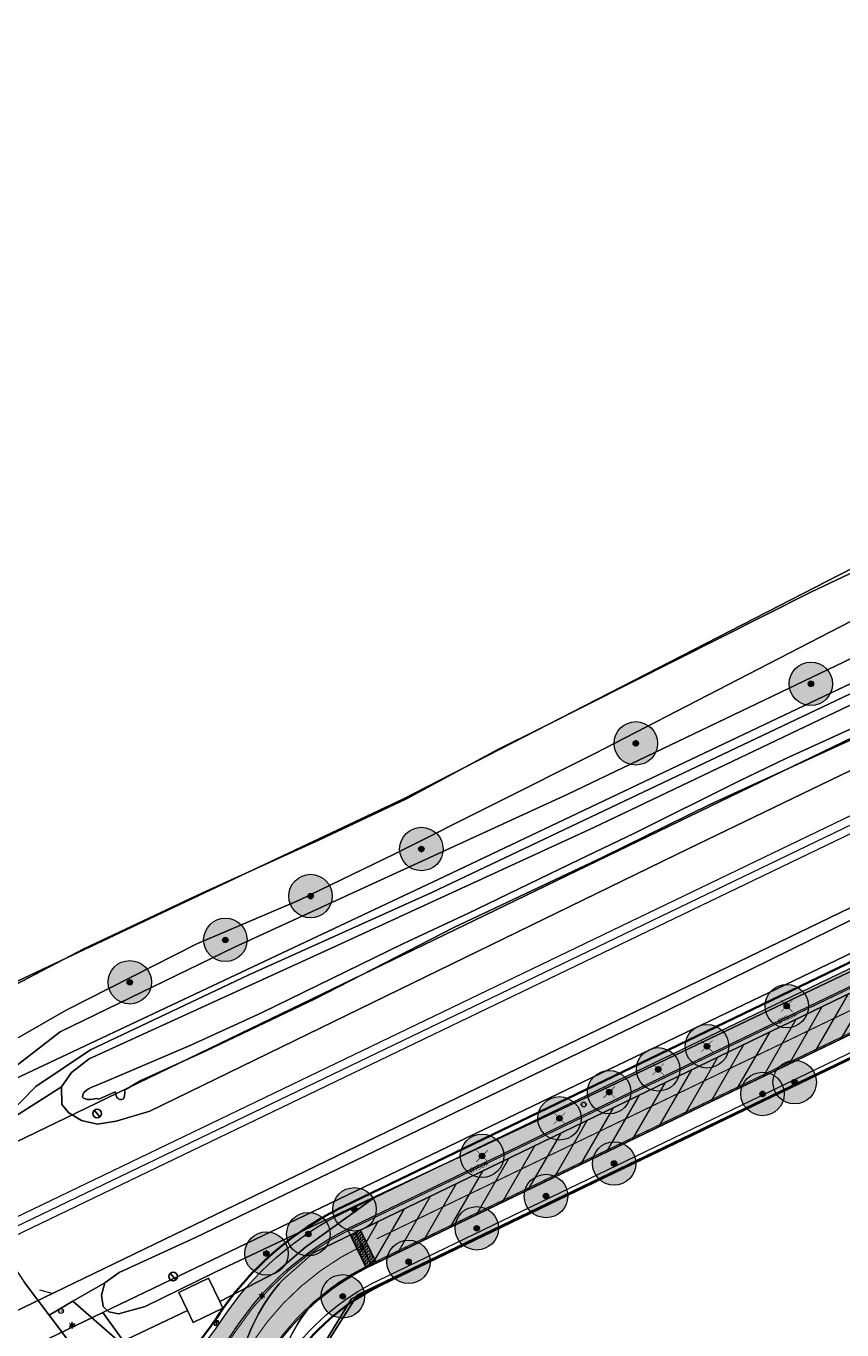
# Model space of a CAD drawing. Header units: metres. Extents: x 163628 to 167676, y 402708 to 405373.
# Tile 89 of 256: x 164792 to 164868, y 403570 to 403690. Entities that reach past the tile are written whole.
import ezdxf
from ezdxf.enums import TextEntityAlignment as Align

# ---------------------------------------------------------------- set-up
doc = ezdxf.new("R2010")
doc.units = ezdxf.units.M
doc.linetypes.add('X-CA190022.004-UO-DWM_Snelfietsroute$0$1-2', pattern=[3, 0, -2, 1])
doc.linetypes.add('X-CA190022.004-UO-DWM_Snelfietsroute$0$2-1', pattern=[6, 2, -1, 2, -1])
doc.layers.get('0').update_dxf_attribs({"lineweight": 25})
doc.layers.add('X-CA190022.004-UO-ARC_Arcering$0$N-GV-GR-GRAS-A-200 GRASMENGSEL M1', color=62, linetype='Continuous', lineweight=18, transparency=0.5)
doc.layers.add('X-CA190022.004-UO-ARC_Arcering$0$N-WE-VH-VERHARDING_ASFALT_ROOD-A', color=232, linetype='Continuous', lineweight=0, transparency=0.5)
for name, color, linetype, lineweight in [('X-CA190022.004-UO-ARC_Arcering$0$N-WE-VH-VERHARDINGS_DEKLAAGVERVANGING-A', 250, 'Continuous', 20), ('X-CA190022.004-UO-BGT_Ondergrond$0$GE_251_SPRTrein_as_Lijn_GEM', 253, 'Continuous', 9), ('X-CA190022.004-UO-BGT_Ondergrond$0$GE_261_OSHHek_Lijn_GEM', 253, 'X-CA190022.004-UO-BGT_Ondergrond$0$Hekwerk', 9), ('X-CA190022.004-UO-BGT_Ondergrond$0$GE_314_WGDRijbaanLokaleweg_Vlak_GEM', 253, 'Continuous', 9), ('X-CA190022.004-UO-BGT_Ondergrond$0$GE_316_WGDFietspad_Vlak_GEM', 253, 'Continuous', 9), ('X-CA190022.004-UO-BGT_Ondergrond$0$GE_367_OWGBerm_groenvoorziening_grasenk_GEM', 253, 'Continuous', 9), ('X-CA190022.004-UO-BGT_Ondergrond$0$GE_411_OTDOpenverharding_betonstraatstenen_Vlak_GEM', 253, 'Continuous', 9), ('X-CA190022.004-UO-BGT_Ondergrond$0$GE_471_BTDBouwland_Vlak_GEM', 253, 'Continuous', 9), ('X-CA190022.004-UO-BGT_Ondergrond$0$GE_476_BTDGraslandagrarisch_Vlak_GEM', 253, 'Continuous', 9), ('X-CA190022.004-UO-BGT_Ondergrond$0$GE_479_BTDGroenvoorziening_grasenkruida_GEM', 253, 'Continuous', 9), ('X-CA190022.004-UO-BGT_Ondergrond$0$GE_504_WTDWaterloop_sloot_Vlak_GEM', 253, 'Continuous', 9), ('X-CA190022.004-UO-BGT_Ondergrond$0$GE_523_WTDGreppel_drogesloot_Vlak_GEM', 253, 'Continuous', 9), ('X-CA190022.004-UO-BGT_Ondergrond$0$GE_541_OWTOever_slootkant_Vlak_GEM', 253, 'Continuous', 9), ('X-CA190022.004-UO-BGT_Ondergrond$0$GE_811_BRDInformatiebord_Punt_GEM', 253, 'Continuous', 9), ('X-CA190022.004-UO-BGT_Ondergrond$0$GE_814_BRDVerkeersbord_Punt_GEM', 253, 'Continuous', 9), ('X-CA190022.004-UO-BGT_Ondergrond$0$GE_861_PALLichtmast_Punt_GEM', 253, 'Continuous', 9), ('X-CA190022.004-UO-BGT_Ondergrond$0$N-WE-IE-MEUBILAIR_WEGMEUBILAIR_VERKEERSBORD-S', 253, 'Continuous', 9), ('X-CA190022.004-UO-DWM_Beplanting$0$B-WE-GR-BOOM-S AFKOMSTIG UIT BGT', 252, 'Continuous', 0), ('X-CA190022.004-UO-DWM_Snelfietsroute$0$B-WE-VH-KANTVERHARDING-G', 60, 'Continuous', 18), ('X-CA190022.004-UO-DWM_Snelfietsroute$0$N-WE-GW-BERM-G', 90, 'Continuous', 18), ('X-CA190022.004-UO-DWM_Snelfietsroute$0$N-WE-VH-KANTVERHARDING-G', 7, 'Continuous', 18), ('X-CA190022.004-UO-DWM_Snelfietsroute$0$N-WE-VH-VERHARDINGS_DEKLAAGVERVANGING-A', 250, 'Continuous', 18), ('X-CA190022.004-UO-DWM_Snelfietsroute$0$N-WE-VW-MARKERING_LANGS_STREEP_12-G', 7, 'X-CA190022.004-UO-DWM_Snelfietsroute$0$1-2', 35), ('X-CA190022.004-UO-DWM_Snelfietsroute$0$N-WE-VW-MARKERING_LANGS_STREEP_21-G', 7, 'X-CA190022.004-UO-DWM_Snelfietsroute$0$2-1', 35), ('X-CA190022.004-UO-DWM_Snelfietsroute$0$N-WE-VW-MARKERING_LANGS_STREEP_DOORGETROKKEN_010-G', 7, 'Continuous', 18), ('X-CA190022.004-UO-DWM_Snelfietsroute$0$V-WE-VH-VERHARDING_ASFALT-A-FREESVAK', 252, 'Continuous', 18), ('X-CA190022.004-UO-DWM_Snelfietsroute$0$V-WE-VH-VERHARDING_ASFALT-FREESVAK', 7, 'Continuous', 18), ('X-CA190022.004-UO-DWM_Snelfietsroute$0$V-WE-VH-VERHARDING_ASFALT_ZAAGSNEDE-G', 1, 'X-CA190022.004-UO-DWM_Snelfietsroute$0$VH-ZAAGSNEDE', 25), ('X-CA190022.004-UO-GZM_Werkgrens_v0.1$0$N-WE-KG-GRENS_SYSTEEMGRENS-G', 7, 'X-CA190022.004-UO-GZM_Werkgrens_v0.1$0$KG-OG', 35), ('X-CA190022.004-UO-KAD_Percelen$0$B-WE-KG-GRENS_PERCEEL-GV', 150, 'Continuous', 9), ('X-CA190022.004-UO-WHM_Putten en kolken combi$0$PUTRAND ONDERLEGGER GEMEENTE', 253, 'Continuous', 25)]:
    doc.layers.add(name, color=color, linetype=linetype, lineweight=lineweight)
for name, color, linetype in [('X-CA190022.004-UO-DWM_Beplanting$0$B-WE-GR-BOOM-S AFKOMSTIG UIT BOMENBESTAND GEMEENTE', 252, 'Continuous'), ('X-CA190022.004-UO-DWM_Beplanting$0$B-WE-GR-BOOM-S AFKOMSTIG UIT DTM_v0.4', 252, 'Continuous'), ('X-CA190022.004-UO-DWM_Beplanting$0$N-GV-GR-GRAS-A-200', 7, 'Continuous'), ('X-CA190022.004-UO-DWM_Beplanting$0$V-WE-GR-BOOM-S', 1, 'Continuous')]:
    doc.layers.add(name, color=color, linetype=linetype)
doc.layers.add('X-CA190022.004-UO-DWM_Beplanting$0$X-XX-AL-T18- DIAMETER TE ROOIEN BOOM 0-25 cm', color=10, linetype='Continuous', plot=False)
doc.styles.add('X-CA190022.004-UO-BGT_Ondergrond$0$NLCS-ISO', font='NLCS-ISO.ttf')
doc.styles.add('X-CA190022.004-UO-DWM_Beplanting$0$NLCS-ISO-M250-T18', font='NLCS-ISO.ttf', dxfattribs={"height": 0.45})
doc.linetypes.add('X-CA190022.004-UO-BGT_Ondergrond$0$Hekwerk', pattern='A,5,-1.5,[2,dgnlstyle-Veghel.shx,S=0.007937,R=0,X=0,Y=0],-1.5', length=8)
doc.linetypes.add('X-CA190022.004-UO-DWM_Snelfietsroute$0$VH-ZAAGSNEDE', pattern='A,1e-05,-2.54,[181,NLCS.SHX,S=2.54,R=0,X=-2.54,Y=0],-5.08,[181,NLCS.SHX,S=2.54,R=180,X=2.54,Y=0],-2.54', length=10.16001)
doc.linetypes.add('X-CA190022.004-UO-GZM_Werkgrens_v0.1$0$KG-OG', pattern='A,5.5,-1.5,[2,NLCS.SHX,S=0.5,R=0,X=0,Y=0],-1.5', length=8.5)
pattern_1 = [(0, (0, 0), (0.15625, 0.15625), [0.15625, -0.15625]), (90, (0.15625, 0), (-0.15625, 0.15625), [0.15625, -0.15625])]

# ---------------------------------------------------------------- blocks, each defined once
blk = doc.blocks.new('X-CA190022.004-UO-BGT_Ondergrond$0$SIE-WEG_PAAL_VERKEERSBORD-SO')
at = {"linetype": 'ByBlock', "lineweight": 18}
blk.add_circle((0, 0), 1.5, dxfattribs=at)
at = {"linetype": 'ByBlock', "lineweight": 18, "style": 'X-CA190022.004-UO-BGT_Ondergrond$0$NLCS-ISO'}
blk.add_text('vb', height=1.5, dxfattribs=at).set_placement((0, 0.13), align=Align.MIDDLE_CENTER)
blk = doc.blocks.new('X-CA190022.004-UO-BGT_Ondergrond$0$IMGEOVerkeersbord')
at = {"xscale": 5, "yscale": 5, "zscale": 5}
blk.add_blockref('X-CA190022.004-UO-BGT_Ondergrond$0$SIE-WEG_PAAL_VERKEERSBORD-SO', (0, 0), dxfattribs=at)
blk = doc.blocks.new('X-CA190022.004-UO-BGT_Ondergrond$0$N-SIE-WEG_LICHTMAST-SO')
h = blk.add_hatch(color=256)
h.paths.add_polyline_path([(1.16, 0.5, 0.658505), (-1.16, 0.5)])
h.paths.add_polyline_path([(-1.16, -0.5, 0.658505), (1.16, -0.5)])
at = {"flags": 128}
for points in [[(-2.19, 1.27), (-1.1, 0.63)], [(-1.16, 0.5), (1.16, 0.5)], [(0, 1.27), (0, 2.53)], [(1.1, 0.63), (2.19, 1.27)], [(-2.19, -1.27), (-1.1, -0.63)], [(-1.16, -0.5), (1.16, -0.5)], [(0, -1.27), (0, -2.53)], [(2.19, -1.27), (1.1, -0.63)]]:
    blk.add_lwpolyline(points, dxfattribs=at)
at = {"ltscale": 0.5}
blk.add_circle((0, 0), 1.27, dxfattribs=at)
at = {"style": 'X-CA190022.004-UO-BGT_Ondergrond$0$NLCS-ISO'}
blk.add_attdef('TYPE', text='', height=1.8, dxfattribs=at).set_placement((0, 2.53), align=Align.BOTTOM_CENTER)
blk = doc.blocks.new('X-CA190022.004-UO-BGT_Ondergrond$0$IMGEOLichtmastpaal')
at = {"xscale": 5, "yscale": 5, "zscale": 5}
blk.add_blockref('X-CA190022.004-UO-BGT_Ondergrond$0$N-SIE-WEG_LICHTMAST-SO', (0, 6.4), dxfattribs=at)
blk = doc.blocks.new('X-CA190022.004-UO-BGT_Ondergrond$0$SIE-WEG_VERKEERSBORD_INFORMATIE-SO')
at = {"linetype": 'ByBlock', "lineweight": 18}
h = blk.add_hatch(color=0, dxfattribs=at)
h.dxf.hatch_style = 1
h.paths.add_polyline_path([(0.3, 0.5), (-0.8, 0.5), (-0.8, 0.2), (-0.3, 0.2), (-0.3, -1.6), (0.3, -1.6)])
h = blk.add_hatch(color=0, dxfattribs=at)
h.dxf.hatch_style = 1
edge = h.paths.add_edge_path()
edge.add_arc((0, 1.2), 0.373, 0, 360)
at = {"color": 0, "linetype": 'ByBlock', "lineweight": 18}
for points in [[(-2, -2), (2, -2), (2, 2), (-2, 2)], [(0.3, 0.5), (-0.8, 0.5), (-0.8, 0.2), (-0.3, 0.2), (-0.3, -1.6), (0.3, -1.6)]]:
    blk.add_lwpolyline(points, close=True, dxfattribs=at)
blk.add_circle((0, 1.2), 0.373, dxfattribs=at)
blk = doc.blocks.new('X-CA190022.004-UO-BGT_Ondergrond$0$IMGEOInformatiebord')
at = {"layer": 'X-CA190022.004-UO-BGT_Ondergrond$0$N-WE-IE-MEUBILAIR_WEGMEUBILAIR_VERKEERSBORD-S', "xscale": 5, "yscale": 5, "zscale": 5}
blk.add_blockref('X-CA190022.004-UO-BGT_Ondergrond$0$SIE-WEG_VERKEERSBORD_INFORMATIE-SO', (0, 0), dxfattribs=at)
blk = doc.blocks.new('X-CA190022.004-UO-WHM_Putten en kolken combi$0$B-SRI-PUT_BETON-SO')
at = {"flags": 128}
blk.add_lwpolyline([(-1.29, 1.53), (1.29, -1.53)], dxfattribs=at)
blk.add_circle((0, 0), 2)
blk = doc.blocks.new('X-CA190022.004-UO-DWM_Beplanting$0$SGR-BOOM_01-SO')
at = {"linetype": 'ByBlock', "lineweight": 18}
h = blk.add_hatch(color=0, dxfattribs=at)
h.dxf.hatch_style = 1
edge = h.paths.add_edge_path()
edge.add_arc((0, 0), 0.25, 0, 360)
at = {"color": 0, "linetype": 'ByBlock', "lineweight": 18}
for radius in [2, 0.25]:
    blk.add_circle((0, 0), radius, dxfattribs=at)
blk = doc.blocks.new('X-CA190022.004-UO-DWM_Beplanting$0$IMGEOBoom')
at = {"transparency": 33554457}
h = blk.add_hatch(color=256, dxfattribs=at)
h.dxf.hatch_style = 1
edge = h.paths.add_edge_path()
edge.add_arc((0, 0), 100, 0, 360)
edge = h.paths.add_edge_path(flags=17)
edge.add_arc((0, 0), 12.5, 0, 360)
h = blk.add_hatch()
h.set_pattern_fill('ANGLE', color=256)
h.set_pattern_definition([(0, (0, 0), (0, 6.985), [5.08, -1.905]), (90, (0, 0), (-6.985, 4e-16), [5.08, -1.905])])
edge = h.paths.add_edge_path(flags=17)
edge.add_arc((0, 0), 12.5, 0, 360)
at = {"layer": 'X-CA190022.004-UO-DWM_Beplanting$0$N-GV-GR-GRAS-A-200'}
h = blk.add_hatch(color=256, dxfattribs=at)
h.dxf.hatch_style = 1
edge = h.paths.add_edge_path(flags=17)
edge.add_arc((0, 0), 12.5, 0, 360)
at = {"xscale": 50, "yscale": 50, "zscale": 50}
blk.add_blockref('X-CA190022.004-UO-DWM_Beplanting$0$SGR-BOOM_01-SO', (0, 0), dxfattribs=at)
blk = doc.blocks.new('X-CA190022.004-UO-DWM_Beplanting$0$Te verwijderen boom')
at = {"ltscale": 0.1, "const_width": 0.05, "flags": 128}
for points in [[(-0.53, 0.53), (0.53, -0.53)], [(0.53, 0.53), (-0.53, -0.53)]]:
    blk.add_lwpolyline(points, dxfattribs=at)

msp = doc.modelspace()

# ---------------------------------------------------------------- hatches: boundary and pattern name
at = {"layer": 'X-CA190022.004-UO-ARC_Arcering$0$N-GV-GR-GRAS-A-200 GRASMENGSEL M1'}
h = msp.add_hatch(dxfattribs=at)
h.set_pattern_fill('AGR-GRAS_02-SO', color=256, scale=0.1, pattern_type=2)
h.set_pattern_definition([(0, (0, 0), (1, 1), [0.25, -0.75]), (0, (0.55, 0.6), (1, 1), [0.25, -0.75]), (90, (0.1, 0.35), (-1, 1), [0.25, -0.75]), (90, (0.5, 0.7), (-1, 1), [0.25, -0.75]), (45, (0.2, 0.7), (0, 1), [0.25, -1.164213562]), (135, (0.55, 0), (-1, 0), [0.25, -1.164213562]), (26.5650512, (0.25, 0.3), (1, 4e-10), [0.25, -1.986067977]), (26.5650512, (0.7, 0.8), (1, 4e-10), [0.25, -1.986067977]), (63.43494882, (0.7, 0), (5e-11, 1), [0.25, -1.986067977]), (63.43494882, (0.25, 0.45), (5e-11, 1), [0.25, -1.986067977]), (63.43494882, (0.6, 0.2), (5e-11, 1), [0.25, -1.986067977]), (116.5650512, (0, 0.55), (-4e-10, 1), [0.25, -1.986067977]), (153.43494882, (0.2, 0.15), (-1, 5e-11), [0.25, -1.986067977])])
h.paths.add_polyline_path([(165052.178, 403690.365), (165120.562, 403723.337), (165177.912, 403750.66, -0.0276279), (165180.67, 403751.792), (165185.737, 403753.551), (165185.423, 403754.457), (165180.178, 403753.209, 0.0276279), (165177.266, 403752.014), (165119.914, 403724.69), (165051.526, 403691.716), (164927.835, 403632.076), (164894.694, 403616.096), (164821.894, 403580.995, 0.1361887), (164810.434, 403570.944, -0.0435167), (164808.123, 403568.009), (164809.216, 403566.982, 0.0435167), (164811.688, 403570.122, -0.1361887), (164822.545, 403579.644), (164895.346, 403614.745), (164928.487, 403630.725)])
h = msp.add_hatch(dxfattribs=at)
h.set_pattern_fill('AGR-GRAS_02-SO', color=256, scale=0.1, pattern_type=2)
h.set_pattern_definition([(0, (0, 0), (1, 1), [0.25, -0.75]), (0, (0.55, 0.6), (1, 1), [0.25, -0.75]), (90, (0.1, 0.35), (-1, 1), [0.25, -0.75]), (90, (0.5, 0.7), (-1, 1), [0.25, -0.75]), (45, (0.2, 0.7), (0, 1), [0.25, -1.164213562]), (135, (0.55, 0), (-1, 0), [0.25, -1.164213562]), (26.5650512, (0.25, 0.3), (1, 4e-10), [0.25, -1.986067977]), (26.5650512, (0.7, 0.8), (1, 4e-10), [0.25, -1.986067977]), (63.43494882, (0.7, 0), (5e-11, 1), [0.25, -1.986067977]), (63.43494882, (0.25, 0.45), (5e-11, 1), [0.25, -1.986067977]), (63.43494882, (0.6, 0.2), (5e-11, 1), [0.25, -1.986067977]), (116.5650512, (0, 0.55), (-4e-10, 1), [0.25, -1.986067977]), (153.43494882, (0.2, 0.15), (-1, 5e-11), [0.25, -1.986067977])])
edge = h.paths.add_edge_path()
edge.add_line((164813.225, 403563.217), (164812.132, 403564.244))
edge.add_arc((164792.454, 403582.726), 26.996, 306.85646, 316.79581, ccw=False)
edge.add_line((164808.647, 403561.125), (164806.624, 403559.61))
edge.add_line((164806.624, 403559.61), (164806.255, 403559.272))
edge.add_line((164806.255, 403559.272), (164807.126, 403558.112))
edge.add_line((164807.126, 403558.112), (164809.546, 403559.924))
edge.add_arc((164792.452, 403582.727), 28.498, 306.85573, 316.79578)
edge = h.paths.add_edge_path()
edge.add_arc((164834.252, 403555.321), 21.489, 132.13555, 147.62535)
edge.add_arc((164834.252, 403555.321), 21.489, 132.24145, 147.62534, ccw=False)
edge.add_arc((164834.454, 403555.099), 21.79, 132.13788, 132.24233, ccw=False)
at = {"layer": 'X-CA190022.004-UO-ARC_Arcering$0$N-WE-VH-VERHARDING_ASFALT_ROOD-A'}
h = msp.add_hatch(color=256, dxfattribs=at)
h.dxf.hatch_style = 1
h.paths.add_polyline_path([(165052.461, 403689.781), (165132.711, 403728.4), (165164.017, 403743.373), (165163.758, 403743.917), (165120.562, 403723.337), (165052.178, 403690.365), (164928.487, 403630.725), (164895.346, 403614.745), (164822.545, 403579.644, 0.0052772), (164822.034, 403579.391), (164822.311, 403578.822), (164825.13, 403580.187), (164889.73, 403611.47), (164928.718, 403630.232)], flags=17)
h = msp.add_hatch(color=256, dxfattribs=at)
h.dxf.hatch_style = 1
h.paths.add_polyline_path([(165053.915, 403686.762), (165122.291, 403719.73), (165165.479, 403740.306), (165164.017, 403743.373), (165132.711, 403728.4), (165052.461, 403689.781), (164928.718, 403630.232), (164889.73, 403611.47), (164825.13, 403580.187), (164822.317, 403578.825), (164823.78, 403575.798), (164826.593, 403577.154), (164843.818, 403585.46), (164897.083, 403611.142), (164930.224, 403627.122)])
h = msp.add_hatch(color=256, dxfattribs=at)
h.dxf.hatch_style = 1
h.paths.add_polyline_path([(164823.783, 403575.792), (164822.034, 403579.391, 0.1308174), (164811.688, 403570.122, -0.0435167), (164809.216, 403566.982), (164812.132, 403564.244, 0.0435167), (164815.034, 403567.929, -0.130015)])
at = {"layer": 'X-CA190022.004-UO-ARC_Arcering$0$N-WE-VH-VERHARDINGS_DEKLAAGVERVANGING-A'}
h = msp.add_hatch(dxfattribs=at)
h.set_pattern_fill('AVH-ASFALT_B', color=256, angle=15, pattern_type=2)
h.set_pattern_definition([(60, (0, 0), (-1.2990381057, 0.75), [])])
h.paths.add_polyline_path([(165053.915, 403686.762), (165122.291, 403719.73), (165165.479, 403740.306), (165164.017, 403743.373), (165132.711, 403728.4), (165052.461, 403689.781), (164928.718, 403630.232), (164889.73, 403611.47), (164825.13, 403580.187), (164822.317, 403578.825), (164823.78, 403575.798), (164826.593, 403577.154), (164843.818, 403585.46), (164897.083, 403611.142), (164930.224, 403627.122)])
at = {"layer": 'X-CA190022.004-UO-DWM_Snelfietsroute$0$V-WE-VH-VERHARDING_ASFALT-A-FREESVAK', "ltscale": 0.2}
h = msp.add_hatch(dxfattribs=at)
h.set_pattern_fill('AVH-ASFALT_FREESVAK', color=256, scale=0.1, pattern_type=2)
h.set_pattern_definition(pattern_1)
h.paths.add_polyline_path([(164823.243, 403579.273), (164822.793, 403579.056), (164824.261, 403576.03), (164824.712, 403576.248)])
h = msp.add_hatch(dxfattribs=at)
h.set_pattern_fill('AVH-ASFALT_FREESVAK', color=256, scale=0.1, pattern_type=2)
h.set_pattern_definition(pattern_1)
h.paths.add_polyline_path([(164822.793, 403579.056), (164822.343, 403578.838), (164823.811, 403575.813), (164824.261, 403576.03)])

# ---------------------------------------------------------------- linework, layer by layer
at = {"layer": 'X-CA190022.004-UO-BGT_Ondergrond$0$GE_251_SPRTrein_as_Lijn_GEM'}
for p, q in [((164789.729, 403579.594), (164922.317, 403643.446)), ((164790.556, 403578.319), (164922.966, 403642.107)), ((164845.068, 403605.352), (164908.013, 403635.73)), ((164773.462, 403570.933), (164845.068, 403605.352))]:
    msp.add_line(p, q, dxfattribs=at)
at = {"layer": 'X-CA190022.004-UO-BGT_Ondergrond$0$GE_261_OSHHek_Lijn_GEM'}
for p, q in [((164853.84, 403588.034), (164894.042, 403607.59)), ((164832.047, 403577.565), (164853.84, 403588.034)), ((164822.431, 403572.962), (164832.047, 403577.565)), ((164793.693, 403573.797), (164794.829, 403573.466)), ((164815.7, 403561.975), (164822.431, 403572.962))]:
    msp.add_line(p, q, dxfattribs=at)
at = {"layer": 'X-CA190022.004-UO-BGT_Ondergrond$0$GE_314_WGDRijbaanLokaleweg_Vlak_GEM', "flags": 128}
for points in [[(164905.02, 403646.658), (164868.202, 403628.593), (164829.801, 403610.369), (164812.91, 403602.75), (164798.401, 403595.872), (164793.37, 403592.503), (164789.337, 403588.407), (164786.957, 403582.448), (164786.029, 403583.287), (164786.349, 403583.527), (164781.352, 403590.22), (164785.051, 403590.471), (164788.258, 403591.868), (164795.615, 403597.535), (164811.64, 403605.34), (164842.331, 403619.417), (164867.701, 403631.561), (164885.09, 403640.342), (164903.043, 403649.339), (164905.02, 403646.658)], [(164794.593, 403571.459), (164802.303, 403561.201), (164802.426, 403561.037), (164799.138, 403558.825), (164799.013, 403558.998), (164791.246, 403569.777), (164789.45, 403572.27), (164787.089, 403575.482), (164790.537, 403577.132), (164792.33, 403574.47), (164794.593, 403571.459)]]:
    msp.add_lwpolyline(points, dxfattribs=at)
at = {"layer": 'X-CA190022.004-UO-BGT_Ondergrond$0$GE_316_WGDFietspad_Vlak_GEM', "flags": 128}
for points in [[(164816.029, 403574.659), (164818.92, 403577.18), (164889.73, 403611.47), (164928.718, 403630.232), (165052.461, 403689.781), (165053.915, 403686.762)], [(165053.915, 403686.762), (164930.224, 403627.122), (164897.083, 403611.142), (164822.788, 403575.32)]]:
    msp.add_lwpolyline(points, dxfattribs=at)
at = {"layer": 'X-CA190022.004-UO-BGT_Ondergrond$0$GE_316_WGDFietspad_Vlak_GEM', "extrusion": (0, 0, -1)}
msp.add_arc((-164828.758, 403563.402), 16.992, 18.87498, 41.48935, dxfattribs=at)
at = {"layer": 'X-CA190022.004-UO-BGT_Ondergrond$0$GE_316_WGDFietspad_Vlak_GEM'}
for centre, radius, start, end in [((164829.224, 403562.343), 14.485, 116.37884, 139.13727), ((164830.294, 403562.729), 15.075, 142.91066, 157.64736)]:
    msp.add_arc(centre, radius, start, end, dxfattribs=at)
at = {"layer": 'X-CA190022.004-UO-BGT_Ondergrond$0$GE_367_OWGBerm_groenvoorziening_grasenk_GEM', "flags": 128}
for points in [[(165184.537, 403753.109), (165183.831, 403752.85), (165132.711, 403728.4), (165052.461, 403689.781), (164928.718, 403630.232), (164889.73, 403611.47), (164818.92, 403577.18), (164816.029, 403574.659)], [(164809.528, 403560.51), (164806.021, 403557.782), (164804.732, 403557.966), (164803.063, 403560.189), (164802.426, 403561.037), (164802.303, 403561.201), (164794.593, 403571.459), (164796.779, 403572.731), (164801.128, 403568.949), (164807.319, 403571.87), (164807.843, 403570.785), (164810.586, 403572.108), (164810.297, 403572.708), (164815.446, 403575.376), (164818.198, 403577.726), (164824.741, 403582.424), (164845.508, 403592.191), (164892.802, 403614.747), (164932.953, 403634.789), (165023.639, 403678.975)], [(164970.544, 403677.232), (164924.828, 403654.961), (164906.751, 403646.269), (164872.249, 403629.472), (164844.728, 403616.333), (164820.707, 403605.295), (164798.273, 403595.036), (164796.649, 403593.785), (164795.736, 403592.477), (164789.337, 403588.407), (164793.37, 403592.503), (164798.401, 403595.872), (164812.91, 403602.75), (164829.801, 403610.369), (164868.202, 403628.593), (164905.02, 403646.658), (164903.043, 403649.339), (164885.09, 403640.342), (164867.701, 403631.561), (164842.331, 403619.417), (164811.64, 403605.34), (164795.615, 403597.535), (164788.258, 403591.868)], [(164790.984, 403596.542), (164796.144, 403599.53), (164808.177, 403605.646), (164817.592, 403609.652), (164826.338, 403613.893), (164844.829, 403623.157), (164869.283, 403635.778), (164876.211, 403640.129), (164881.966, 403643.374), (164890.639, 403647.86), (164900.979, 403653.037), (164902.228, 403653.76), (164902.077, 403654.318), (164900.775, 403654.858), (164912.662, 403660.818), (164912.677, 403659.736), (164913.249, 403659.081), (164915.63, 403659.087), (164920.008, 403660.948), (164926.947, 403664.527), (164934.936, 403668.054), (164944.928, 403673.085)], [(164822.788, 403575.32), (164897.083, 403611.142), (164898.003, 403609.583), (164894.042, 403607.59)], [(164894.042, 403607.59), (164853.84, 403588.034), (164832.047, 403577.565), (164822.431, 403572.962), (164815.7, 403561.975), (164812.075, 403556.422), (164811.274, 403557.307), (164812.565, 403559.008), (164814.07, 403562.025), (164814.789, 403563.951), (164815.79, 403566.84), (164816.034, 403567.544), (164816.352, 403568.462)], [(164824.741, 403582.424), (164818.198, 403577.726), (164815.446, 403575.376), (164810.297, 403572.708), (164809.257, 403574.862), (164806.514, 403573.538), (164807.319, 403571.87), (164801.128, 403568.949), (164796.779, 403572.731), (164799.727, 403574.446), (164799.396, 403573.282), (164799.575, 403572.244), (164800.084, 403571.751), (164800.975, 403571.585), (164803.417, 403572.255), (164809.926, 403575.456), (164824.741, 403582.424)]]:
    msp.add_lwpolyline(points, dxfattribs=at)
at = {"layer": 'X-CA190022.004-UO-BGT_Ondergrond$0$GE_367_OWGBerm_groenvoorziening_grasenk_GEM'}
msp.add_arc((164828.758, 403563.402), 16.992, 138.51065, 161.12502, dxfattribs=at)
at = {"layer": 'X-CA190022.004-UO-BGT_Ondergrond$0$GE_367_OWGBerm_groenvoorziening_grasenk_GEM', "extrusion": (0, 0, -1)}
for centre, radius, start, end in [((-164829.224, 403562.343), 14.485, 40.86273, 63.62116), ((-164830.294, 403562.729), 15.075, 22.35264, 37.08934)]:
    msp.add_arc(centre, radius, start, end, dxfattribs=at)
at = {"layer": 'X-CA190022.004-UO-BGT_Ondergrond$0$GE_411_OTDOpenverharding_betonstraatstenen_Vlak_GEM', "flags": 128}
msp.add_lwpolyline([(164810.297, 403572.708), (164810.586, 403572.108), (164807.843, 403570.785), (164807.319, 403571.87), (164806.514, 403573.538), (164809.257, 403574.862), (164810.297, 403572.708)], dxfattribs=at)
at = {"layer": 'X-CA190022.004-UO-BGT_Ondergrond$0$GE_471_BTDBouwland_Vlak_GEM', "flags": 128}
msp.add_lwpolyline([(164953.622, 403680.611), (164932.576, 403671.054), (164920.429, 403665.042), (164912.662, 403660.818), (164900.775, 403654.858), (164896.98, 403653.637), (164887.611, 403648.933), (164879.138, 403644.836), (164864.696, 403638.014), (164839.855, 403625.49), (164835.899, 403623.531), (164827.471, 403618.982), (164819.485, 403615.211), (164808.649, 403610.308), (164797.782, 403605.159), (164791.469, 403601.87)], dxfattribs=at)
at = {"layer": 'X-CA190022.004-UO-BGT_Ondergrond$0$GE_476_BTDGraslandagrarisch_Vlak_GEM', "flags": 128}
msp.add_lwpolyline([(164815.7, 403561.975), (164822.431, 403572.962), (164832.047, 403577.565), (164853.84, 403588.034), (164894.042, 403607.59), (164898.003, 403609.583), (164926.203, 403570.84), (164927.892, 403568.525)], dxfattribs=at)
at = {"layer": 'X-CA190022.004-UO-BGT_Ondergrond$0$GE_479_BTDGroenvoorziening_grasenkruida_GEM', "flags": 128}
for points in [[(164789.337, 403588.407), (164795.736, 403592.477), (164795.749, 403590.857), (164796.403, 403590.09), (164797.584, 403589.377), (164799.057, 403589.045), (164800.769, 403589.314), (164803.866, 403590.234), (164853.405, 403614.379), (164881.309, 403627.845), (164910.616, 403641.89), (164918.504, 403645.499), (164919.981, 403646.242), (164940.87, 403656.027)], [(164947.527, 403646.174), (164928.788, 403636.728), (164926.155, 403635.523), (164915.337, 403630.919), (164851.58, 403599.55), (164808.057, 403578.591), (164801.04, 403575.389), (164799.727, 403574.446), (164796.779, 403572.731), (164794.593, 403571.459), (164792.33, 403574.47)]]:
    msp.add_lwpolyline(points, dxfattribs=at)
at = {"layer": 'X-CA190022.004-UO-BGT_Ondergrond$0$GE_504_WTDWaterloop_sloot_Vlak_GEM', "flags": 128}
msp.add_lwpolyline([(164872.623, 403626.336), (164855.4, 403618.448), (164845.54, 403613.615), (164831.834, 403607.136), (164819.075, 403600.582), (164809.051, 403595.786), (164803.021, 403593.069), (164801.518, 403592.177), (164801.545, 403591.918), (164801.525, 403591.663), (164801.505, 403591.523), (164801.471, 403591.415), (164801.424, 403591.376), (164801.276, 403591.296), (164801.211, 403591.292), (164801.098, 403591.304), (164801.001, 403591.342), (164800.907, 403591.413), (164800.834, 403591.499), (164800.767, 403591.661), (164800.679, 403592.014), (164799.173, 403591.335), (164798.992, 403591.412), (164798.411, 403591.294), (164798.122, 403591.306), (164797.766, 403591.421), (164797.676, 403591.53), (164797.704, 403591.723), (164797.784, 403591.943), (164798.007, 403592.139), (164798.2, 403592.273), (164798.475, 403592.405), (164799.86, 403592.995), (164807.631, 403596.291), (164814.134, 403599.296), (164827.134, 403605.631), (164833.139, 403608.426), (164843.402, 403613.393), (164848.475, 403615.829), (164858.005, 403620.565), (164862.397, 403622.701), (164869.554, 403625.935)], dxfattribs=at)
at = {"layer": 'X-CA190022.004-UO-BGT_Ondergrond$0$GE_523_WTDGreppel_drogesloot_Vlak_GEM', "flags": 128}
for points in [[(165023.639, 403678.975), (164932.953, 403634.789), (164892.802, 403614.747), (164845.508, 403592.191), (164824.741, 403582.424), (164809.926, 403575.456), (164803.417, 403572.255), (164800.975, 403571.585), (164800.084, 403571.751), (164799.575, 403572.244), (164799.396, 403573.282), (164799.727, 403574.446), (164801.04, 403575.389), (164808.057, 403578.591), (164851.58, 403599.55), (164915.337, 403630.919), (164926.155, 403635.523), (164928.788, 403636.728), (164947.527, 403646.174)], [(164900.775, 403654.858), (164902.077, 403654.318), (164902.228, 403653.76), (164900.979, 403653.037), (164890.639, 403647.86), (164881.966, 403643.374), (164876.211, 403640.129), (164869.283, 403635.778), (164844.829, 403623.157), (164826.338, 403613.893), (164817.592, 403609.652), (164808.177, 403605.646), (164796.144, 403599.53), (164790.984, 403596.542)], [(164791.469, 403601.87), (164797.782, 403605.159), (164808.649, 403610.308), (164819.485, 403615.211), (164827.471, 403618.982), (164835.899, 403623.531), (164839.855, 403625.49), (164864.696, 403638.014), (164879.138, 403644.836), (164887.611, 403648.933), (164896.98, 403653.637), (164900.775, 403654.858)]]:
    msp.add_lwpolyline(points, dxfattribs=at)
at = {"layer": 'X-CA190022.004-UO-BGT_Ondergrond$0$GE_541_OWTOever_slootkant_Vlak_GEM', "flags": 128}
for points in [[(164940.87, 403656.027), (164919.981, 403646.242), (164918.504, 403645.499), (164910.616, 403641.89), (164881.309, 403627.845), (164853.405, 403614.379), (164803.866, 403590.234), (164800.769, 403589.314), (164799.057, 403589.045), (164797.584, 403589.377), (164796.403, 403590.09), (164795.749, 403590.857), (164795.736, 403592.477), (164796.649, 403593.785), (164798.273, 403595.036), (164820.707, 403605.295), (164844.728, 403616.333), (164872.249, 403629.472), (164906.751, 403646.269), (164924.828, 403654.961), (164970.544, 403677.232)], [(164869.554, 403625.935), (164862.397, 403622.701), (164858.005, 403620.565), (164848.475, 403615.829), (164843.402, 403613.393), (164833.139, 403608.426), (164827.134, 403605.631), (164814.134, 403599.296), (164807.631, 403596.291), (164799.86, 403592.995), (164798.475, 403592.405), (164798.2, 403592.273), (164798.007, 403592.139), (164797.784, 403591.943), (164797.704, 403591.723), (164797.676, 403591.53), (164797.766, 403591.421), (164798.122, 403591.306), (164798.411, 403591.294), (164798.992, 403591.412), (164799.173, 403591.335), (164800.679, 403592.014), (164800.767, 403591.661), (164800.834, 403591.499), (164800.907, 403591.413), (164801.001, 403591.342), (164801.098, 403591.304), (164801.211, 403591.292), (164801.276, 403591.296), (164801.424, 403591.376), (164801.471, 403591.415), (164801.505, 403591.523), (164801.525, 403591.663), (164801.545, 403591.918), (164801.518, 403592.177), (164803.021, 403593.069), (164809.051, 403595.786), (164819.075, 403600.582), (164831.834, 403607.136), (164845.54, 403613.615), (164855.4, 403618.448), (164872.623, 403626.336)]]:
    msp.add_lwpolyline(points, dxfattribs=at)
at = {"layer": 'X-CA190022.004-UO-DWM_Snelfietsroute$0$B-WE-VH-KANTVERHARDING-G', "flags": 128}
for points in [[(164822.317, 403578.825), (164825.13, 403580.187), (164889.73, 403611.47), (164928.718, 403630.232), (165052.461, 403689.781), (165132.711, 403728.4), (165164.017, 403743.373)], [(165165.498, 403740.315), (165122.291, 403719.73), (165053.915, 403686.762), (164930.224, 403627.122), (164897.083, 403611.142), (164823.78, 403575.798)]]:
    msp.add_lwpolyline(points, dxfattribs=at)
at = {"layer": 'X-CA190022.004-UO-DWM_Snelfietsroute$0$N-WE-GW-BERM-G', "flags": 128}
for points in [[(164803.319, 403564.007), (164805.339, 403565.519, 0.0871986), (164810.434, 403570.944, -0.1361887), (164821.894, 403580.995), (164894.694, 403616.096), (164927.835, 403632.076), (165051.526, 403691.716), (165119.914, 403724.69), (165177.266, 403752.014, -0.0276279), (165180.178, 403753.209), (165185.509, 403754.477)], [(164807.522, 403558.409), (164809.535, 403559.916, 0.0871986), (164816.289, 403567.107, -0.1361887), (164824.934, 403574.689), (164897.734, 403609.791), (164930.876, 403625.771), (165054.566, 403685.411), (165122.939, 403718.377), (165180.277, 403745.695, -0.0276279), (165182.474, 403746.596), (165187.245, 403749.496)]]:
    msp.add_lwpolyline(points, format="xyb", dxfattribs=at)
at = {"layer": 'X-CA190022.004-UO-DWM_Snelfietsroute$0$N-WE-VH-KANTVERHARDING-G', "flags": 128}
for points in [[(164809.216, 403566.982, 0.0435167), (164811.688, 403570.122, -0.1361887), (164822.545, 403579.644), (164895.346, 403614.745), (164928.487, 403630.725), (165052.178, 403690.365), (165120.562, 403723.337), (165177.912, 403750.66, -0.0276279), (165180.67, 403751.792), (165185.737, 403753.551)], [(164812.132, 403564.244, 0.0435167), (164815.034, 403567.929, -0.130015), (164823.783, 403575.792)]]:
    msp.add_lwpolyline(points, format="xyb", dxfattribs=at)
at = {"layer": 'X-CA190022.004-UO-DWM_Snelfietsroute$0$N-WE-VH-VERHARDINGS_DEKLAAGVERVANGING-A', "flags": 128}
msp.add_lwpolyline([(164822.034, 403579.391), (164823.783, 403575.792)], dxfattribs=at)
at = {"layer": 'X-CA190022.004-UO-DWM_Snelfietsroute$0$N-WE-VW-MARKERING_LANGS_STREEP_12-G', "linetype": 'X-CA190022.004-UO-DWM_Snelfietsroute$0$1-2', "const_width": 0.1, "flags": 128}
msp.add_lwpolyline([(164831.945, 403581.956), (164896.214, 403612.944), (164929.355, 403628.924), (165053.046, 403688.564), (165121.427, 403721.534), (165178.772, 403748.854, -0.0276279), (165181.326, 403749.902), (165186.393, 403751.662)], format="xyb", dxfattribs=at)
at = {"layer": 'X-CA190022.004-UO-DWM_Snelfietsroute$0$N-WE-VW-MARKERING_LANGS_STREEP_21-G', "const_width": 0.1, "flags": 128}
msp.add_lwpolyline([(164824.739, 403578.481), (164831.945, 403581.956)], dxfattribs=at)
at = {"layer": 'X-CA190022.004-UO-DWM_Snelfietsroute$0$N-WE-VW-MARKERING_LANGS_STREEP_DOORGETROKKEN_010-G', "const_width": 0.1, "flags": 128}
for points in [[(164809.326, 403566.88, 0.0435167), (164811.814, 403570.04, -0.1361887), (164822.61, 403579.508), (164895.411, 403614.61), (164928.552, 403630.59), (165052.243, 403690.23), (165120.627, 403723.202), (165177.976, 403750.525, -0.0276279), (165180.719, 403751.65), (165185.787, 403753.409)], [(164812.023, 403564.347, 0.0435167), (164814.909, 403568.012, -0.1361887), (164824.217, 403576.176), (164897.018, 403611.277), (164930.159, 403627.257), (165053.85, 403686.897), (165122.226, 403719.865), (165179.567, 403747.184, -0.0276279), (165181.933, 403748.155), (165187, 403749.914)], [(164810.674, 403565.613, 0.0435167), (164813.361, 403569.026, -0.1361887), (164823.414, 403577.842), (164823.838, 403578.047)]]:
    msp.add_lwpolyline(points, format="xyb", dxfattribs=at)
at = {"layer": 'X-CA190022.004-UO-DWM_Snelfietsroute$0$V-WE-VH-VERHARDING_ASFALT-FREESVAK', "ltscale": 0.2, "flags": 128}
for points in [[(164823.243, 403579.274), (164824.711, 403576.25)], [(164822.793, 403579.056), (164824.261, 403576.032)]]:
    msp.add_lwpolyline(points, dxfattribs=at)
at = {"layer": 'X-CA190022.004-UO-DWM_Snelfietsroute$0$V-WE-VH-VERHARDING_ASFALT_ZAAGSNEDE-G', "ltscale": 0.02, "flags": 128}
msp.add_lwpolyline([(164822.343, 403578.838), (164823.811, 403575.813)], dxfattribs=at)
at = {"layer": 'X-CA190022.004-UO-GZM_Werkgrens_v0.1$0$N-WE-KG-GRENS_SYSTEEMGRENS-G', "ltscale": 0.2, "flags": 128}
msp.add_lwpolyline([(164202.447, 403276.261, -0.0070141), (164204.684, 403278.194), (164207.732, 403280.631), (164216.351, 403287.471), (164219.004, 403289.434), (164219.375, 403289.729), (164237.184, 403303.185), (164244.587, 403308.605), (164248.73, 403311.638), (164253.977, 403315.367), (164261.175, 403320.48), (164269.682, 403326.324), (164277.478, 403331.538), (164300.139, 403346.153), (164322.964, 403359.926), (164334.073, 403366.292), (164351.665, 403375.797), (164373.742, 403387.55), (164399.95, 403400.464), (164429.28, 403414.743), (164430.124, 403415.141), (164430.948, 403415.506), (164431.777, 403415.846), (164432.615, 403416.161), (164433.462, 403416.453), (164434.316, 403416.72), (164435.176, 403416.962), (164436.043, 403417.179), (164436.306, 403417.259, -0.0998207), (164451.982, 403417.179, 0.1310872), (164471.53, 403420.948), (164482.533, 403426.243), (164490.693, 403418.8), (164492.586, 403419.707), (164495.404, 403416.53, -0.0101004), (164498.074, 403413.536), (164499.385, 403412.005), (164502.276, 403408.653), (164509.274, 403412.948), (164511.768, 403416.461), (164509.186, 403420.201, -0.1750361), (164509.321, 403422.135, -0.1801291), (164510.517, 403423.431), (164518.825, 403427.315), (164545.03, 403439.927), (164571.695, 403452.754), (164577.955, 403456.064), (164591.472, 403464.142), (164595.446, 403466.159), (164599.431, 403468.182), (164600.854, 403468.863), (164605.94, 403471.242), (164622.016, 403477.758), (164627.273, 403479.889), (164631.947, 403481.905), (164633.267, 403482.539, 0.0847777), (164642.609, 403485.38), (164759.332, 403541.386), (164770.974, 403544.815), (164773.272, 403545.397), (164787.887, 403542.29), (164789.899, 403542.38), (164793.252, 403543.048), (164800.24, 403546.814), (164803.671, 403549.366), (164804.774, 403550.36), (164806.983, 403547.387), (164807.907, 403546.199), (164811.87, 403549.281), (164810.953, 403550.46), (164809.512, 403552.406), (164808.343, 403553.575), (164810.024, 403555.089), (164807.827, 403558.012), (164809.834, 403559.516, 0.0871986), (164816.707, 403566.833, -0.1361887), (164825.151, 403574.239), (164897.952, 403609.34), (164931.093, 403625.32), (165054.784, 403684.96), (165123.155, 403717.926), (165148.566, 403730.033), (165175.654, 403740.478), (165188.146, 403744.824), (165187.632, 403748.092), (165185.258, 403754.932), (165180.038, 403753.689, 0.0278458), (165177.051, 403752.466), (165119.698, 403725.141), (165051.309, 403692.167), (164927.618, 403632.527), (164894.477, 403616.547), (164821.676, 403581.445, 0.1361887), (164810.016, 403571.218, -0.0871986), (164805.039, 403565.919), (164803.02, 403564.408), (164799.415, 403569.204), (164798.615, 403568.604), (164797.815, 403568.006), (164797.216, 403568.806), (164793.371, 403565.926), (164793.97, 403565.126), (164792.376, 403563.932), (164795.885, 403559.064, -0.2015476), (164780.097, 403554.057, 0.0756556), (164771.169, 403553.982, -0.0097546), (164764.075, 403552.536), (164754.286, 403547.799), (164747.474, 403544.606), (164708.34, 403525.583), (164686.218, 403515.365), (164675.148, 403509.865), (164663.524, 403504.258), (164644.327, 403495.071), (164639.493, 403492.723), (164638.201, 403492.127, -0.2018183), (164621.846, 403491.8, 0.2094979), (164598.58, 403490.973), (164556.157, 403470.566), (164536.299, 403461.008), (164516.318, 403451.408), (164508.232, 403447.512), (164500.187, 403443.642), (164497.203, 403443.008), (164495.09, 403442.274, 0.1307945), (164492.913, 403444.811), (164488.435, 403447.885), (164494.899, 403449.835), (164490.315, 403452.233), (164484.484, 403450.597, -0.0764268), (164479.748, 403454.723), (164478.799, 403455.857), (164474.918, 403452.962), (164457.343, 403473.566), (164451.257, 403468.374), (164465.519, 403451.653, -0.4842969), (164464.817, 403448.113), (164461.416, 403446.394), (164463.893, 403441.77), (164464.916, 403439.614), (164433.017, 403424.683, 0.0516596), (164425.3, 403421.703), (164396.431, 403407.648), (164370.094, 403394.67), (164347.884, 403382.848), (164330.182, 403373.283), (164318.908, 403366.822), (164295.903, 403352.941), (164273.086, 403338.225), (164265.193, 403332.947), (164256.594, 403327.039), (164249.344, 403321.888), (164244.05, 403318.127), (164239.86, 403315.06), (164232.409, 403309.604), (164214.476, 403296.054), (164201.289, 403285.589, 0.0121311), (164197.414, 403282.357)], format="xyb", close=True, dxfattribs=at)
at = {"layer": 'X-CA190022.004-UO-KAD_Percelen$0$B-WE-KG-GRENS_PERCEEL-GV', "flags": 128}
for points in [[(165112.96, 403892.75), (165013.384, 403848.933), (164699.405, 403710.75), (164782.888, 403598.044), (164827.139, 403618.955), (164891.876, 403652.217), (165174.211, 403781.023), (165147.929, 403847.659), (165142.318, 403859.073), (165133.014, 403872.153), (165124.362, 403881.795), (165115.178, 403891.433)], [(164787.129, 403591.173), (164830.972, 403611.838), (164885.502, 403637.729), (164951.691, 403669.132), (165025.211, 403704.052), (165100.661, 403739.758), (165175.883, 403776.785), (165174.211, 403781.023), (164891.876, 403652.217), (164827.139, 403618.955), (164782.888, 403598.044)], [(164595.838, 403501.354), (164555.326, 403482.367), (164489.137, 403451.001), (164492.811, 403446.689), (164487.569, 403444.164), (164476.902, 403439.143), (164474.656, 403438.052), (164469.708, 403435.65), (164459.04, 403430.474), (164460.276, 403427.915), (164478.654, 403436.809), (164549.795, 403471.239), (164610.094, 403500.047), (164740.684, 403562.794), (164887.38, 403633.726), (164885.502, 403637.729), (164830.972, 403611.838), (164787.129, 403591.173), (164774.865, 403585.072), (164771.579, 403589.482), (164763.848, 403582.954), (164722.665, 403561.134), (164654.869, 403529.019)], [(164460.276, 403427.915), (164466.349, 403415.367), (164487.883, 403425.722), (164496.111, 403429.679), (164555.855, 403458.619), (164593.206, 403476.41), (164588.97, 403485.217), (164612.074, 403496.328), (164616.314, 403487.512), (164746.772, 403550.188), (164893.326, 403621.049), (164887.38, 403633.726), (164740.684, 403562.794), (164610.094, 403500.047), (164549.795, 403471.239), (164478.654, 403436.809)], [(164468.748, 403410.406), (164486.08, 403417.995), (164492.111, 403420.636), (164493.855, 403418.592), (164495.298, 403416.903), (164503.089, 403421.185), (164615.905, 403478.304), (164662.782, 403501.158), (164772.136, 403553.829), (164770.057, 403555.749), (164790.783, 403565.26), (164789.551, 403566.923), (164799.538, 403571.715), (164894.973, 403617.537), (164893.326, 403621.049), (164746.772, 403550.188), (164616.314, 403487.512), (164616.456, 403487.216), (164593.352, 403476.106), (164593.206, 403476.41), (164555.855, 403458.619), (164496.111, 403429.679), (164487.883, 403425.722), (164466.349, 403415.367)], [(164812.884, 403553.196), (164817.529, 403559.372), (164818.291, 403564.405), (164819.546, 403567.881), (164822.987, 403573.331), (164900.08, 403610.457), (164894.973, 403617.537), (164799.538, 403571.715)], [(164819.546, 403567.881), (164818.291, 403564.405), (164817.529, 403559.372), (164812.884, 403553.196), (164819.424, 403544.122), (164847.738, 403505.918), (164850.36, 403503.946), (164853.636, 403502.187), (164880.122, 403492.516), (164891.81, 403488.06), (164921.88, 403477.54), (164929.892, 403473.773), (164913.679, 403519.457), (164902.78, 403561.659), (164930.713, 403568.012), (164926.596, 403575.181), (164900.08, 403610.457), (164822.987, 403573.331)]]:
    msp.add_lwpolyline(points, close=True, dxfattribs=at)
msp.add_lwpolyline([(164995.489, 403499.804), (164929.892, 403473.773), (164921.88, 403477.54), (164891.81, 403488.06), (164880.122, 403492.516), (164853.636, 403502.187), (164850.36, 403503.946), (164847.738, 403505.918), (164819.424, 403544.122), (164812.884, 403553.196), (164799.538, 403571.715), (164789.551, 403566.923), (164790.783, 403565.26), (164802.649, 403548.73), (164808.436, 403540.853), (164833.316, 403507.004), (164848.867, 403493.07), (164858.048, 403489.835), (164865.033, 403489.542), (164912.727, 403472.756), (164924.085, 403466.159), (164926.724, 403463.811), (164933.216, 403458.195)], dxfattribs=at)

# ---------------------------------------------------------------- block references
at = {"layer": 'X-CA190022.004-UO-BGT_Ondergrond$0$GE_811_BRDInformatiebord_Punt_GEM', "xscale": 0.02, "yscale": 0.02, "zscale": 0.02}
msp.add_blockref('X-CA190022.004-UO-BGT_Ondergrond$0$IMGEOInformatiebord', (164809.991, 403570.74), dxfattribs=at)
at = {"layer": 'X-CA190022.004-UO-BGT_Ondergrond$0$GE_814_BRDVerkeersbord_Punt_GEM', "xscale": 0.03, "yscale": 0.03, "zscale": 0.02}
for p in [(164843.787, 403590.848), (164795.687, 403571.835)]:
    msp.add_blockref('X-CA190022.004-UO-BGT_Ondergrond$0$IMGEOVerkeersbord', p, dxfattribs=at)
at = {"layer": 'X-CA190022.004-UO-BGT_Ondergrond$0$GE_861_PALLichtmast_Punt_GEM', "xscale": 0.025, "yscale": 0.025, "zscale": 0.025}
for p in [(164814.179, 403573.076), (164796.72, 403570.38)]:
    msp.add_blockref('X-CA190022.004-UO-BGT_Ondergrond$0$IMGEOLichtmastpaal', p, dxfattribs=at)
at = {"layer": 'X-CA190022.004-UO-DWM_Beplanting$0$B-WE-GR-BOOM-S AFKOMSTIG UIT BGT', "xscale": 0.02, "yscale": 0.02, "zscale": 0.02}
for p in [(164864.699, 403629.565), (164848.586, 403624.085), (164828.85, 403614.359), (164818.648, 403610.03), (164810.812, 403605.993), (164802.013, 403602.093), (164862.479, 403599.9), (164855.137, 403596.203), (164850.647, 403594.079), (164863.208, 403592.902), (164846.138, 403591.988), (164841.559, 403589.568), (164834.436, 403586.111), (164846.587, 403585.415), (164840.322, 403582.421)]:
    msp.add_blockref('X-CA190022.004-UO-DWM_Beplanting$0$IMGEOBoom', p, dxfattribs=at)
at = {"layer": 'X-CA190022.004-UO-DWM_Beplanting$0$B-WE-GR-BOOM-S AFKOMSTIG UIT BOMENBESTAND GEMEENTE', "xscale": 0.02, "yscale": 0.02, "zscale": 0.02}
for p in [(164864.699, 403629.565), (164848.586, 403624.085), (164828.85, 403614.359), (164818.648, 403610.03), (164810.812, 403605.993), (164802.013, 403602.093), (164862.479, 403599.9), (164855.137, 403596.203), (164850.647, 403594.079), (164863.208, 403592.902), (164846.138, 403591.988), (164860.252, 403591.815), (164841.559, 403589.568), (164834.436, 403586.111), (164846.587, 403585.415), (164840.322, 403582.421), (164821.618, 403573.189)]:
    msp.add_blockref('X-CA190022.004-UO-DWM_Beplanting$0$IMGEOBoom', p, dxfattribs=at)
at = {"layer": 'X-CA190022.004-UO-DWM_Beplanting$0$B-WE-GR-BOOM-S AFKOMSTIG UIT DTM_v0.4', "linetype": 'ByBlock', "lineweight": -2, "xscale": 0.02, "yscale": 0.02, "zscale": 0.02}
for p in [(164822.691, 403581.198, 9.215), (164818.447, 403578.911, 9.353), (164833.953, 403579.45, 9.286), (164814.596, 403577.126, 9.292), (164827.669, 403576.364, 9.322)]:
    msp.add_blockref('X-CA190022.004-UO-DWM_Beplanting$0$IMGEOBoom', p, dxfattribs=at)
at = {"layer": 'X-CA190022.004-UO-DWM_Beplanting$0$V-WE-GR-BOOM-S'}
for p in [(164862.479, 403599.9), (164855.137, 403596.203), (164850.647, 403594.079), (164846.138, 403591.988), (164841.559, 403589.568), (164834.436, 403586.111)]:
    msp.add_blockref('X-CA190022.004-UO-DWM_Beplanting$0$Te verwijderen boom', p, dxfattribs=at)
at = {"layer": 'X-CA190022.004-UO-WHM_Putten en kolken combi$0$PUTRAND ONDERLEGGER GEMEENTE', "xscale": 0.2, "yscale": 0.2, "zscale": 0.2}
for p in [(164799.008, 403590.016), (164806, 403575.008)]:
    msp.add_blockref('X-CA190022.004-UO-WHM_Putten en kolken combi$0$B-SRI-PUT_BETON-SO', p, dxfattribs=at)

# ---------------------------------------------------------------- texts
at = {"layer": 'X-CA190022.004-UO-DWM_Beplanting$0$X-XX-AL-T18- DIAMETER TE ROOIEN BOOM 0-25 cm', "char_height": 0.45, "attachment_point": 1, "rotation": 24.28, "style": 'X-CA190022.004-UO-DWM_Beplanting$0$NLCS-ISO-M250-T18'}
for insert in [(164861.582, 403598.656), (164833.235, 403584.933)]:
    msp.add_mtext_dynamic_manual_height_columns('%%C15cm', width=0.45, gutter_width=2.25, heights=[0], dxfattribs=dict(at, insert=insert))

doc.saveas('drawing.dxf')
